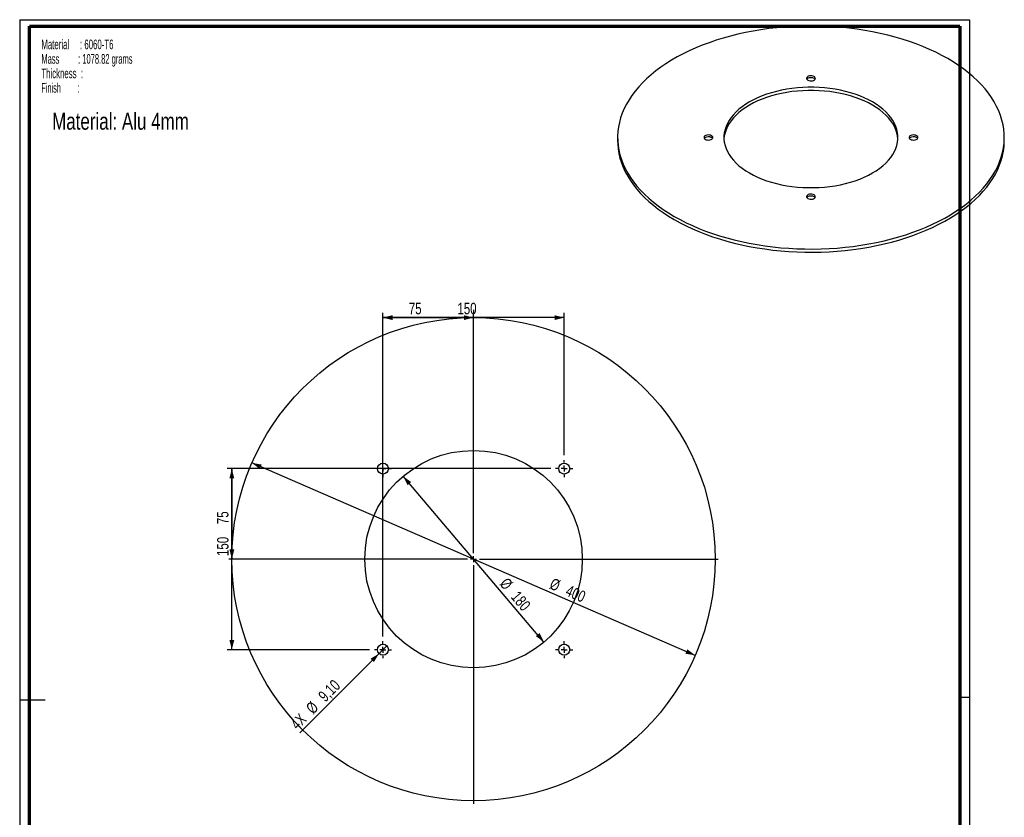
# Paper-space layout 'Internal mounting plate w' of a CAD drawing. Header units: millimetres. Extents: x 7 to 211, y 7 to 289.
# Tile 2 of 2: x 7 to 211, y 124 to 289. Entities that reach past the tile are written whole.
import ezdxf

# ---------------------------------------------------------------- set-up
doc = ezdxf.new("R2010")
doc.units = ezdxf.units.MM
for name, color, linetype in [('FORMAT', 7, 'Continuous'), ('LAYER2', 7, 'Continuous'), ('LOGO', 7, 'Continuous')]:
    doc.layers.add(name, color=color, linetype=linetype)
doc.styles.add('SLDTEXTSTYLE1', font='TXT', dxfattribs={"width": 0.75})
doc.styles.add('SLDTEXTSTYLE16', font='TXT', dxfattribs={"width": 0.56375})
doc.styles.add('SLDTEXTSTYLE7', font='TXT', dxfattribs={"width": 0.605})
doc.styles.add('SLDTEXTSTYLE8', font='TXT', dxfattribs={"width": 0.549})
doc.dimstyles.new('SLDDIMSTYLE16', dxfattribs={"dimtxt": 2.38125, "dimasz": 2, "dimexe": 0, "dimexo": 0.0625, "dimgap": 0.595313, "dimtad": 1, "dimlfac": 4, "dimrnd": 1e-09, "dimzin": 12, "dimdsep": 46, "dimtxsty": 'SLDTEXTSTYLE1', "dimsah": 1, "dimcen": 0.09, "dimadec": 0, "dimazin": 3, "dimtfac": 1, "dimtofl": 0, "dimtmove": 0, "dimatfit": 3, "dimfxl": 1, "dimfrac": 2, "dimtolj": 1, "dimtzin": 12, "dimarcsym": 0})
doc.dimstyles.new('SLDDIMSTYLE17', dxfattribs={"dimtxt": 2.38125, "dimasz": 2, "dimexe": 0, "dimexo": 0.0625, "dimgap": 0.595313, "dimtad": 1, "dimlfac": 4, "dimrnd": 1e-09, "dimzin": 12, "dimdsep": 46, "dimtxsty": 'SLDTEXTSTYLE1', "dimsah": 1, "dimcen": 0, "dimadec": 0, "dimazin": 3, "dimtfac": 1, "dimtmove": 0, "dimatfit": 3, "dimfxl": 1, "dimfrac": 2, "dimtolj": 1, "dimtzin": 12, "dimarcsym": 0})
doc.dimstyles.new('SLDDIMSTYLE18', dxfattribs={"dimtxt": 2.38125, "dimasz": 2, "dimexe": 0, "dimexo": 0.0625, "dimgap": 0.595313, "dimtad": 1, "dimlfac": 4, "dimrnd": 1e-09, "dimzin": 12, "dimdsep": 46, "dimtxsty": 'SLDTEXTSTYLE1', "dimblk1": 'NONE', "dimsah": 1, "dimcen": 0, "dimadec": 0, "dimazin": 3, "dimtfac": 1, "dimtmove": 0, "dimatfit": 3, "dimldrblk": 'NONE', "dimfxl": 1, "dimfrac": 2, "dimtolj": 1, "dimtzin": 12, "dimarcsym": 0})

# ---------------------------------------------------------------- blocks, each defined once
blk = doc.blocks.new('SW_NOTE_0_105')
at = {"layer": 'FORMAT', "color": 0, "char_height": 2, "attachment_point": 1}
for s, insert, style in [('Material     : 6060-T6', (0, 2.58), 'SLDTEXTSTYLE7'), ('Mass         : 1078.82 grams', (0, -0.42), 'SLDTEXTSTYLE16'), ('Thickness  :', (0, -3.42), 'SLDTEXTSTYLE7'), ('Finish        :', (0, -6.42), 'SLDTEXTSTYLE8')]:
    blk.add_mtext(s, dxfattribs=dict(at, insert=insert, style=style))
blk = doc.blocks.new('_D_51')
at = {"layer": 'LOGO'}
blk.add_line((115.31, 160.2), (86.18, 194.5), dxfattribs=at)
for points in [[(86.18, 194.5), (87.09, 192.66), (87.85, 193.3)], [(115.31, 160.2), (114.39, 162.05), (113.63, 161.4)]]:
    blk.add_solid(points, dxfattribs=at)
at = {"layer": 'LOGO', "char_height": 2.381, "attachment_point": 1, "rotation": 310.3372, "style": 'SLDTEXTSTYLE1'}
for s, insert in [('%%c', (107.82, 173.72)), ('180', (110.15, 170.98))]:
    blk.add_mtext(s, dxfattribs=dict(at, insert=insert))
blk = doc.blocks.new('_D_52')
at = {"layer": 'LOGO'}
for q in [(82.8, 159.41), (64.79, 141.4)]:
    blk.add_line((81.19, 157.8), q, dxfattribs=at)
blk.add_solid([(81.19, 157.8), (79.42, 156.74), (80.13, 156.03)], dxfattribs=at)
at = {"layer": 'LOGO', "char_height": 2.381, "attachment_point": 1, "rotation": 45, "style": 'SLDTEXTSTYLE1'}
for s, insert in [('9,10', (68.4, 149.34)), ('%%c', (65.86, 146.8)), ('4X', (62.63, 143.57))]:
    blk.add_mtext(s, dxfattribs=dict(at, insert=insert))
blk = doc.blocks.new('_None')
blk = doc.blocks.new('_D_53')
at = {"layer": 'LOGO'}
for p, q in [((81.99, 161.37), (81.99, 228.35)), ((100.74, 228.98), (100.74, 228.35)), ((81.99, 227.35), (100.74, 227.35))]:
    blk.add_line(p, q, dxfattribs=at)
for points in [[(81.99, 227.35), (83.99, 226.85), (83.99, 227.85)], [(100.74, 227.35), (98.74, 227.85), (98.74, 226.85)]]:
    blk.add_solid(points, dxfattribs=at)
at = {"layer": 'LOGO', "insert": (87.34, 230.42), "char_height": 2.381, "attachment_point": 1, "style": 'SLDTEXTSTYLE1'}
blk.add_mtext('75', dxfattribs=at)
blk = doc.blocks.new('_D_54')
at = {"layer": 'LOGO'}
for p, q in [((116.73, 196.1), (49.74, 196.1)), ((50.74, 196.1), (50.74, 177.35))]:
    blk.add_line(p, q, dxfattribs=at)
for points in [[(50.74, 196.1), (50.24, 194.1), (51.24, 194.1)], [(50.74, 177.35), (51.24, 179.35), (50.24, 179.35)]]:
    blk.add_solid(points, dxfattribs=at)
at = {"layer": 'LOGO', "insert": (47.67, 184.59), "char_height": 2.381, "attachment_point": 1, "rotation": 90, "style": 'SLDTEXTSTYLE1'}
blk.add_mtext('75', dxfattribs=at)
blk = doc.blocks.new('_D_55')
at = {"layer": 'LOGO'}
blk.add_line((146.61, 157.44), (54.88, 197.27), dxfattribs=at)
for points in [[(54.88, 197.27), (56.52, 196.01), (56.91, 196.93)], [(146.61, 157.44), (144.97, 158.69), (144.57, 157.78)]]:
    blk.add_solid(points, dxfattribs=at)
at = {"layer": 'LOGO', "char_height": 2.381, "attachment_point": 1, "rotation": 336.5301, "style": 'SLDTEXTSTYLE1'}
for s, insert in [('%%c', (117.22, 173.54)), ('400', (120.52, 172.11))]:
    blk.add_mtext(s, dxfattribs=dict(at, insert=insert))
blk = doc.blocks.new('_D_56')
at = {"layer": 'LOGO'}
for p, q in [((81.99, 198.87), (81.99, 228.35)), ((119.49, 198.87), (119.49, 228.35)), ((119.49, 227.35), (81.99, 227.35))]:
    blk.add_line(p, q, dxfattribs=at)
for points in [[(81.99, 227.35), (83.99, 226.85), (83.99, 227.85)], [(119.49, 227.35), (117.49, 227.85), (117.49, 226.85)]]:
    blk.add_solid(points, dxfattribs=at)
at = {"layer": 'LOGO', "insert": (97.39, 230.42), "char_height": 2.381, "attachment_point": 1, "style": 'SLDTEXTSTYLE1'}
blk.add_mtext('150', dxfattribs=at)
blk = doc.blocks.new('_D_57')
at = {"layer": 'LOGO'}
for p, q in [((79.23, 196.1), (49.74, 196.1)), ((50.74, 158.6), (50.74, 196.1)), ((79.23, 158.6), (49.74, 158.6))]:
    blk.add_line(p, q, dxfattribs=at)
for points in [[(50.74, 196.1), (50.24, 194.1), (51.24, 194.1)], [(50.74, 158.6), (51.24, 160.6), (50.24, 160.6)]]:
    blk.add_solid(points, dxfattribs=at)
at = {"layer": 'LOGO', "insert": (47.67, 177.99), "char_height": 2.381, "attachment_point": 1, "rotation": 90, "style": 'SLDTEXTSTYLE1'}
blk.add_mtext('150', dxfattribs=at)
blk = doc.blocks.new('SW_CENTERMARKSYMBOL_5')
at = {"layer": 'LOGO', "color": 0}
for p, q in [((0, 1.25), (0, 50.625)), ((-1.25, 0), (-50.625, 0)), ((0, 0), (-0.625, 0)), ((0, 0), (0, 0.625)), ((0, 0), (0, -0.625)), ((0, 0), (0.625, 0)), ((1.25, 0), (50.625, 0)), ((0, -1.25), (0, -50.625))]:
    blk.add_line(p, q, dxfattribs=at)
blk = doc.blocks.new('SW_CENTERMARKSYMBOL_6')
at = {"layer": 'LOGO', "color": 0}
for p, q in [((-1.25, 0), (-1.7625, 0)), ((0, 0), (-0.625, 0)), ((0, 1.25), (0, 1.7625)), ((0, 0), (0, 0.625)), ((0, 0), (0, -0.625)), ((0, 0), (0.625, 0)), ((1.25, 0), (1.7625, 0)), ((0, -1.25), (0, -1.7625))]:
    blk.add_line(p, q, dxfattribs=at)
blk = doc.blocks.new('SW_CENTERMARKSYMBOL_7')
at = {"layer": 'LOGO', "color": 0}
for p, q in [((-1.25, 0), (-1.7625, 0)), ((0, 0), (-0.625, 0)), ((0, 1.25), (0, 1.7625)), ((0, 0), (0, 0.625)), ((0, 0), (0, -0.625)), ((0, 0), (0.625, 0)), ((1.25, 0), (1.7625, 0)), ((0, -1.25), (0, -1.7625))]:
    blk.add_line(p, q, dxfattribs=at)
blk = doc.blocks.new('SW_CENTERMARKSYMBOL_8')
at = {"layer": 'LOGO', "color": 0}
for p, q in [((-1.25, 0), (-1.7625, 0)), ((0, 0), (-0.625, 0)), ((0, 1.25), (0, 1.7625)), ((0, 0), (0, 0.625)), ((0, 0), (0, -0.625)), ((0, 0), (0.625, 0)), ((1.25, 0), (1.7625, 0)), ((0, -1.25), (0, -1.7625))]:
    blk.add_line(p, q, dxfattribs=at)
blk = doc.blocks.new('SW_CENTERMARKSYMBOL_9')
at = {"layer": 'LOGO', "color": 0}
for p, q in [((-1.25, 0), (-1.7625, 0)), ((0, 0), (-0.625, 0)), ((0, 1.25), (0, 1.7625)), ((0, 0), (0, 0.625)), ((0, 0), (0, -0.625)), ((0, 0), (0.625, 0)), ((1.25, 0), (1.7625, 0)), ((0, -1.25), (0, -1.7625))]:
    blk.add_line(p, q, dxfattribs=at)

psp = doc.layouts.new('Internal mounting plate w')

# ---------------------------------------------------------------- linework, layer by layer
at = {"color": 7, "linetype": 'Continuous', "lineweight": 25}
for p, q in [((130.543581, 264.632148), (130.543581, 263.978916)), ((210.543581, 263.978916), (210.543581, 264.632148))]:
    psp.add_line(p, q, dxfattribs=at)
at = {"color": 7, "linetype": 'Continuous', "lineweight": 25, "flags": 128}
for points in [[(142.25931, 248.303986), (143.468542, 247.634556), (144.725274, 246.994946), (146.027299, 246.386277), (147.372334, 245.809618), (148.75802, 245.26598), (150.181924, 244.756317), (151.641551, 244.281522), (153.134337, 243.84243), (154.657665, 243.43981), (156.208863, 243.074368), (157.785209, 242.746746), (159.383937, 242.457519), (161.002243, 242.207193), (162.637287, 241.996208), (164.286202, 241.824935), (165.946095, 241.693673), (167.614053, 241.602653), (169.287151, 241.552034), (170.962452, 241.541906), (172.637019, 241.572286), (174.307914, 241.643121), (175.972204, 241.754286), (177.626971, 241.905587), (179.269311, 242.096758), (180.896343, 242.327464), (182.505213, 242.5973), (184.093098, 242.905792), (185.657213, 243.2524), (187.194813, 243.636515), (188.703201, 244.057464), (190.179731, 244.514507), (191.621813, 245.006844), (193.026916, 245.53361), (194.392576, 246.093882), (195.716397, 246.686676), (196.996056, 247.310952), (198.229308, 247.965616), (199.41399, 248.649518), (200.548024, 249.36146), (201.62942, 250.100191), (202.65628, 250.864417), (203.626804, 251.652795), (204.539289, 252.463944), (205.392134, 253.29644), (206.183842, 254.148823), (206.913025, 255.019597), (207.578404, 255.907235), (208.178812, 256.810179), (208.713194, 257.726845), (209.180614, 258.655626), (209.580252, 259.594892), (209.911405, 260.542995), (210.173495, 261.498271), (210.36606, 262.459045), (210.488762, 263.423632), (210.541388, 264.390339), (210.523844, 265.35747), (210.43616, 266.323329), (210.278492, 267.286221), (210.051115, 268.244456), (209.754428, 269.196354), (209.388952, 270.140246), (208.955329, 271.074474), (208.454318, 271.9974), (207.886798, 272.907405), (207.253766, 273.802892), (206.556332, 274.682291), (205.795719, 275.544058), (204.973262, 276.386682), (204.090404, 277.208685), (203.148693, 278.008624), (202.149782, 278.785097), (201.095422, 279.53674), (199.987465, 280.262236), (198.827852, 280.960311), (197.61862, 281.62974), (196.361889, 282.269351), (195.059863, 282.878019), (193.714828, 283.454679), (192.329143, 283.998317), (190.905238, 284.50798), (189.445612, 284.982774), (187.952825, 285.421867), (186.429497, 285.824487), (184.878299, 286.189929), (183.301953, 286.517551), (181.703225, 286.806778), (180.084919, 287.057104), (178.449875, 287.268088), (176.80096, 287.439362), (175.141067, 287.570624), (173.473109, 287.661644), (171.800011, 287.712263), (170.12471, 287.722391), (168.450143, 287.692011), (166.779249, 287.621176), (165.114958, 287.51001), (163.460191, 287.35871), (161.817851, 287.167539), (160.190819, 286.936833), (158.581949, 286.666997), (156.994064, 286.358505), (155.42995, 286.011897), (153.892349, 285.627782), (152.383961, 285.206833), (150.907431, 284.749789), (149.465349, 284.257453), (148.060246, 283.730686), (146.694586, 283.170415), (145.370765, 282.577621), (144.091106, 281.953344), (142.857854, 281.298681), (141.673172, 280.614778), (140.539138, 279.902837), (139.457743, 279.164105), (138.430882, 278.39988), (137.460358, 277.611501), (136.547873, 276.800353), (135.695029, 275.967857), (134.90332, 275.115474), (134.174137, 274.2447), (133.508758, 273.357062), (132.90835, 272.454118), (132.373968, 271.537451), (131.906548, 270.608671), (131.506911, 269.669405), (131.175757, 268.721302), (130.913667, 267.766026), (130.721103, 266.805251), (130.5984, 265.840665), (130.545774, 264.873958), (130.563319, 263.906827), (130.651002, 262.940968), (130.80867, 261.978076), (131.036047, 261.019841), (131.332734, 260.067942), (131.69821, 259.124051), (132.131834, 258.189823), (132.632845, 257.266897), (133.200364, 256.356892), (133.833396, 255.461404), (134.53083, 254.582006), (135.291443, 253.720238), (136.1139, 252.877614), (136.996758, 252.055611), (137.938469, 251.255672), (138.937381, 250.4792), (139.99174, 249.727557), (141.099698, 249.002061), (142.25931, 248.303986)], [(171.187048, 277.249736), (170.979698, 277.339343), (170.737016, 277.391596), (170.478662, 277.402263), (170.225569, 277.37048), (169.998238, 277.29882), (169.815089, 277.19309), (169.690957, 277.061855), (169.6359, 276.915747), (169.654377, 276.766603), (169.744893, 276.626505), (169.900114, 276.506804), (170.107465, 276.417197), (170.350147, 276.364944), (170.6085, 276.354277), (170.861594, 276.386061), (171.088924, 276.45772), (171.272074, 276.56345), (171.396205, 276.694685), (171.451263, 276.840793), (171.432785, 276.989937), (171.342269, 277.130035), (171.187048, 277.249736)], [(169.678668, 276.714962), (169.690957, 276.735238), (169.815089, 276.866473), (169.998238, 276.972203), (170.225569, 277.043863), (170.478662, 277.075647), (170.737016, 277.06498), (170.979698, 277.012726), (171.187048, 276.923119), (171.342269, 276.803418), (171.408494, 276.714962)], [(157.815659, 257.284475), (158.639968, 256.83761), (159.511254, 256.421506), (160.42608, 256.037806), (161.380836, 255.688024), (162.371752, 255.37354), (163.394919, 255.095596), (164.446299, 254.855288), (165.521741, 254.653565), (166.617003, 254.491223), (167.727761, 254.368902), (168.849631, 254.287086), (169.978187, 254.246097), (171.108975, 254.246097), (172.237531, 254.287086), (173.359401, 254.368902), (174.470159, 254.491223), (175.565421, 254.653565), (176.640864, 254.855288), (177.692243, 255.095596), (178.71541, 255.37354), (179.706327, 255.688024), (180.661082, 256.037806), (181.575908, 256.421506), (182.447195, 256.83761), (183.271503, 257.284475), (184.04558, 257.760338), (184.766371, 258.263322), (185.431031, 258.791439), (186.036938, 259.342608), (186.581699, 259.914652), (187.063164, 260.505314), (187.479435, 261.112262), (187.828867, 261.733102), (188.110083, 262.365383), (188.321971, 263.00661), (188.463696, 263.654252), (188.534699, 264.305754), (188.534699, 264.958543), (188.463696, 265.610045), (188.321971, 266.257687), (188.110083, 266.898914), (187.828867, 267.531195), (187.479435, 268.152035), (187.063164, 268.758983), (186.581699, 269.349645), (186.036938, 269.921689), (185.431031, 270.472857), (184.766371, 271.000975), (184.04558, 271.503958), (183.271503, 271.979821), (182.447195, 272.426687), (181.575908, 272.84279), (180.661082, 273.22649), (179.706327, 273.576273), (178.71541, 273.890756), (177.692243, 274.168701), (176.640864, 274.409009), (175.565421, 274.610732), (174.470159, 274.773074), (173.359401, 274.895394), (172.237531, 274.977211), (171.108975, 275.0182), (169.978187, 275.0182), (168.849631, 274.977211), (167.727761, 274.895394), (166.617003, 274.773074), (165.521741, 274.610732), (164.446299, 274.409009), (163.394919, 274.168701), (162.371752, 273.890756), (161.380836, 273.576273), (160.42608, 273.22649), (159.511254, 272.84279), (158.639968, 272.426687), (157.815659, 271.979821), (157.041582, 271.503958), (156.320791, 271.000975), (155.656131, 270.472857), (155.050225, 269.921689), (154.505464, 269.349645), (154.023998, 268.758983), (153.607727, 268.152035), (153.258295, 267.531195), (152.977079, 266.898914), (152.765191, 266.257687), (152.623466, 265.610045), (152.552463, 264.958543), (152.552463, 264.305754), (152.623466, 263.654252), (152.765191, 263.00661), (152.977079, 262.365383), (153.258295, 261.733102), (153.607727, 261.112262), (154.023998, 260.505314), (154.505464, 259.914652), (155.050225, 259.342608), (155.656131, 258.791439), (156.320791, 258.263322), (157.041582, 257.760338), (157.815659, 257.284475)], [(188.534687, 264.305532), (188.463696, 264.956812), (188.321971, 265.604454), (188.110083, 266.245681), (187.828867, 266.877962), (187.479435, 267.498802), (187.063164, 268.10575), (186.581699, 268.696412), (186.036938, 269.268456), (185.431031, 269.819625), (184.766371, 270.347742), (184.04558, 270.850726), (183.271503, 271.326589), (182.447195, 271.773454), (181.575908, 272.189558), (180.661082, 272.573258), (179.706327, 272.92304), (178.71541, 273.237524), (177.692243, 273.515468), (176.640864, 273.755776), (175.565421, 273.957499), (174.470159, 274.119841), (173.359401, 274.242162), (172.237531, 274.323978), (171.108975, 274.364967), (169.978187, 274.364967), (168.849631, 274.323978), (167.727761, 274.242162), (166.617003, 274.119841), (165.521741, 273.957499), (164.446299, 273.755776), (163.394919, 273.515468), (162.371752, 273.237524), (161.380836, 272.92304), (160.42608, 272.573258), (159.511254, 272.189558), (158.639968, 271.773454), (157.815659, 271.326589), (157.041582, 270.850726), (156.320791, 270.347742), (155.656131, 269.819625), (155.050225, 269.268456), (154.505464, 268.696412), (154.023998, 268.10575), (153.607727, 267.498802), (153.258295, 266.877962), (152.977079, 266.245681), (152.765191, 265.604454), (152.623466, 264.956812), (152.552475, 264.305532)], [(148.68691, 264.260683), (148.894261, 264.171076), (149.136943, 264.118822), (149.395296, 264.108155), (149.64839, 264.139939), (149.87572, 264.211599), (150.05887, 264.317329), (150.183002, 264.448564), (150.238059, 264.594672), (150.219581, 264.743816), (150.129066, 264.883913), (149.973845, 265.003614), (149.766494, 265.093221), (149.523812, 265.145475), (149.265459, 265.156142), (149.012365, 265.124358), (148.785035, 265.052698), (148.601885, 264.946968), (148.477753, 264.815733), (148.422696, 264.669625), (148.441174, 264.520481), (148.53169, 264.380384), (148.68691, 264.260683)], [(148.465465, 264.46884), (148.477753, 264.489117), (148.601885, 264.620352), (148.785035, 264.726082), (149.012365, 264.797742), (149.265459, 264.829525), (149.523812, 264.818858), (149.766494, 264.766605), (149.973845, 264.676998), (150.129066, 264.557297), (150.19529, 264.46884)], [(191.113317, 264.260683), (191.320668, 264.171076), (191.56335, 264.118822), (191.821703, 264.108155), (192.074797, 264.139939), (192.302127, 264.211599), (192.485277, 264.317329), (192.609409, 264.448564), (192.664466, 264.594672), (192.645988, 264.743816), (192.555472, 264.883913), (192.400252, 265.003614), (192.192901, 265.093221), (191.950219, 265.145475), (191.691866, 265.156142), (191.438772, 265.124358), (191.211442, 265.052698), (191.028292, 264.946968), (190.90416, 264.815733), (190.849103, 264.669625), (190.867581, 264.520481), (190.958097, 264.380384), (191.113317, 264.260683)], [(190.891872, 264.46884), (190.90416, 264.489117), (191.028292, 264.620352), (191.211442, 264.726082), (191.438772, 264.797742), (191.691866, 264.829525), (191.950219, 264.818858), (192.192901, 264.766605), (192.400252, 264.676998), (192.555472, 264.557297), (192.621697, 264.46884)], [(130.543581, 263.978916), (130.563319, 263.253594), (130.651002, 262.287735), (130.80867, 261.324843), (131.036047, 260.366608), (131.332734, 259.41471), (131.69821, 258.470818), (132.131834, 257.53659), (132.632845, 256.613664), (133.200364, 255.703659), (133.833396, 254.808172), (134.53083, 253.928773), (135.291443, 253.067006), (136.1139, 252.224382), (136.996758, 251.402379), (137.938469, 250.60244), (138.937381, 249.825967), (139.99174, 249.074324), (141.099698, 248.348828), (142.25931, 247.650753)], [(142.25931, 247.650753), (143.468542, 246.981324), (144.725274, 246.341713), (146.027299, 245.733045), (147.372334, 245.156385), (148.75802, 244.612747), (150.181924, 244.103084), (151.641551, 243.62829), (153.134337, 243.189197), (154.657665, 242.786577), (156.208863, 242.421135), (157.785209, 242.093513), (159.383937, 241.804286), (161.002243, 241.55396), (162.637287, 241.342976), (164.286202, 241.171702), (165.946095, 241.04044), (167.614053, 240.94942), (169.287151, 240.898801), (170.962452, 240.888673), (172.637019, 240.919053), (174.307914, 240.989888), (175.972204, 241.101054), (177.626971, 241.252354), (179.269311, 241.443525), (180.896343, 241.674231), (182.505213, 241.944067), (184.093098, 242.252559), (185.657213, 242.599167), (187.194813, 242.983282), (188.703201, 243.404231), (190.179731, 243.861275), (191.621813, 244.353611), (193.026916, 244.880378), (194.392576, 245.440649), (195.716397, 246.033443), (196.996056, 246.65772), (198.229308, 247.312383), (199.41399, 247.996286), (200.548024, 248.708227), (201.62942, 249.446959), (202.65628, 250.211184), (203.626804, 250.999563), (204.539289, 251.810711), (205.392134, 252.643207), (206.183842, 253.49559), (206.913025, 254.366364), (207.578404, 255.254002), (208.178812, 256.156946), (208.713194, 257.073613), (209.180614, 258.002394), (209.580252, 258.941659), (209.911405, 259.889762), (210.173495, 260.845038), (210.36606, 261.805813), (210.488762, 262.7704), (210.541388, 263.737106), (210.543581, 263.978916)], [(171.187048, 252.757492), (170.979698, 252.847099), (170.737016, 252.899353), (170.478662, 252.91002), (170.225569, 252.878236), (169.998238, 252.806576), (169.815089, 252.700846), (169.690957, 252.569611), (169.6359, 252.423503), (169.654377, 252.274359), (169.744893, 252.134262), (169.900114, 252.014561), (170.107465, 251.924954), (170.350147, 251.8727), (170.6085, 251.862033), (170.861594, 251.893817), (171.088924, 251.965477), (171.272074, 252.071207), (171.396205, 252.202442), (171.451263, 252.34855), (171.432785, 252.497694), (171.342269, 252.637791), (171.187048, 252.757492)], [(169.678668, 252.222718), (169.690957, 252.242995), (169.815089, 252.37423), (169.998238, 252.47996), (170.225569, 252.55162), (170.478662, 252.583404), (170.737016, 252.572737), (170.979698, 252.520483), (171.187048, 252.430876), (171.342269, 252.311175), (171.408494, 252.222718)]]:
    psp.add_lwpolyline(points, dxfattribs=at)
at = {"color": 7, "linetype": 'Continuous', "lineweight": 25}
for centre, radius in [((100.743111, 177.353154), 50), ((100.743111, 177.353154), 22.5), ((81.993111, 196.103154), 1.1375), ((119.493111, 196.103154), 1.1375), ((81.993111, 158.603154), 1.1375), ((119.493111, 158.603154), 1.1375)]:
    psp.add_circle(centre, radius, dxfattribs=at)
for centre, start, end in [((170.543581, 274.905945), 68.58444681, 111.41555319), ((149.330378, 262.659823), 68.58444682, 111.41555318), ((191.756785, 262.659823), 68.58444681, 111.41555319), ((170.543581, 250.413701), 68.58444681, 111.41555319)]:
    psp.add_arc(centre, 2.078973, start, end, dxfattribs=at)
at = {"layer": 'LAYER2', "lineweight": 70}
for p, q in [((8.851931, 9.389971), (8.851931, 287.702192)), ((8.851931, 287.702192), (201.351931, 287.702192)), ((201.351931, 287.702192), (201.351931, 9.389971))]:
    psp.add_line(p, q, dxfattribs=at)
at = {"layer": 'LOGO'}
for p, q in [((6.851931, 289.01784), (203.353041, 289.01784)), ((6.851931, 289.01784), (6.851931, 7.389971)), ((203.353041, 289.01784), (203.353041, 7.389971)), ((203.353041, 148.74438), (201.351931, 148.74438)), ((6.851931, 148.203906), (12.089222, 148.203906))]:
    psp.add_line(p, q, dxfattribs=at)

# ---------------------------------------------------------------- block references
at = {"layer": 'FORMAT', "color": 218}
psp.add_blockref('SW_NOTE_0_105', (11.330622, 282.321667), dxfattribs=at)
at = {"layer": 'LOGO'}
for name, p in [('SW_CENTERMARKSYMBOL_5', (100.743111, 177.353154)), ('SW_CENTERMARKSYMBOL_9', (81.993111, 196.103154)), ('SW_CENTERMARKSYMBOL_6', (119.493111, 196.103154)), ('SW_CENTERMARKSYMBOL_8', (81.993111, 158.603154)), ('SW_CENTERMARKSYMBOL_7', (119.493111, 158.603154))]:
    psp.add_blockref(name, p, dxfattribs=at)

# ---------------------------------------------------------------- texts
at = {"layer": 'LOGO', "insert": (13.559645, 269.746481), "char_height": 3.5, "attachment_point": 1, "style": 'SLDTEXTSTYLE1'}
psp.add_mtext('Material: Alu 4mm', dxfattribs=at)

# ---------------------------------------------------------------- dimensions: what is measured, and where the dimension line sits
at = {"layer": 'LOGO'}
for base, p1, p2, picture, middle in [((81.993111, 227.353154), (119.493111, 197.865654), (81.993111, 197.865654), '_D_56', (100.031149, 227.353154)), ((100.743111, 227.353154), (81.993111, 160.365654), (100.743111, 227.978154), '_D_53', (89.099096, 227.353154))]:
    dim = psp.add_linear_dim(base=base, p1=p1, p2=p2, dimstyle='SLDDIMSTYLE16', dxfattribs=at)
    dim.commit()
    dim.dimension.update_dxf_attribs({"geometry": picture, "text_midpoint": middle, "dimtype": 160})
for base, p1, p2, picture, middle in [((50.743111, 196.103154), (80.230611, 158.603154), (80.230611, 196.103154), '_D_57', (50.743111, 180.627777)), ((50.743111, 177.353154), (117.730611, 196.103154), (50.118111, 177.353154), '_D_54', (50.743111, 186.354127))]:
    dim = psp.add_linear_dim(base=base, p1=p1, p2=p2, angle=90, dimstyle='SLDDIMSTYLE16', dxfattribs=at)
    dim.commit()
    dim.dimension.update_dxf_attribs({"geometry": picture, "text_midpoint": middle, "dimtype": 160})
for p1, p2, picture, middle in [((146.606596, 157.439824), (54.879625, 197.266484), '_D_55', (120.150072, 168.926917)), ((115.307016, 160.202567), (86.179205, 194.503741), '_D_51', (108.469432, 168.25459))]:
    dim = psp.add_diameter_dim_2p(p1=p1, p2=p2, dimstyle='SLDDIMSTYLE17', dxfattribs=at)
    dim.commit()
    dim.dimension.update_dxf_attribs({"geometry": picture, "text_midpoint": middle, "dimtype": 163})
dim = psp.add_diameter_dim_2p(p1=(82.797445, 159.407488), p2=(81.188777, 157.79882), text='4X <>', dimstyle='SLDDIMSTYLE18', dxfattribs=at)
dim.commit()
dim.dimension.update_dxf_attribs({"geometry": '_D_52', "text_midpoint": (69.780353, 146.390397), "dimtype": 163})

doc.saveas('drawing.dxf')
